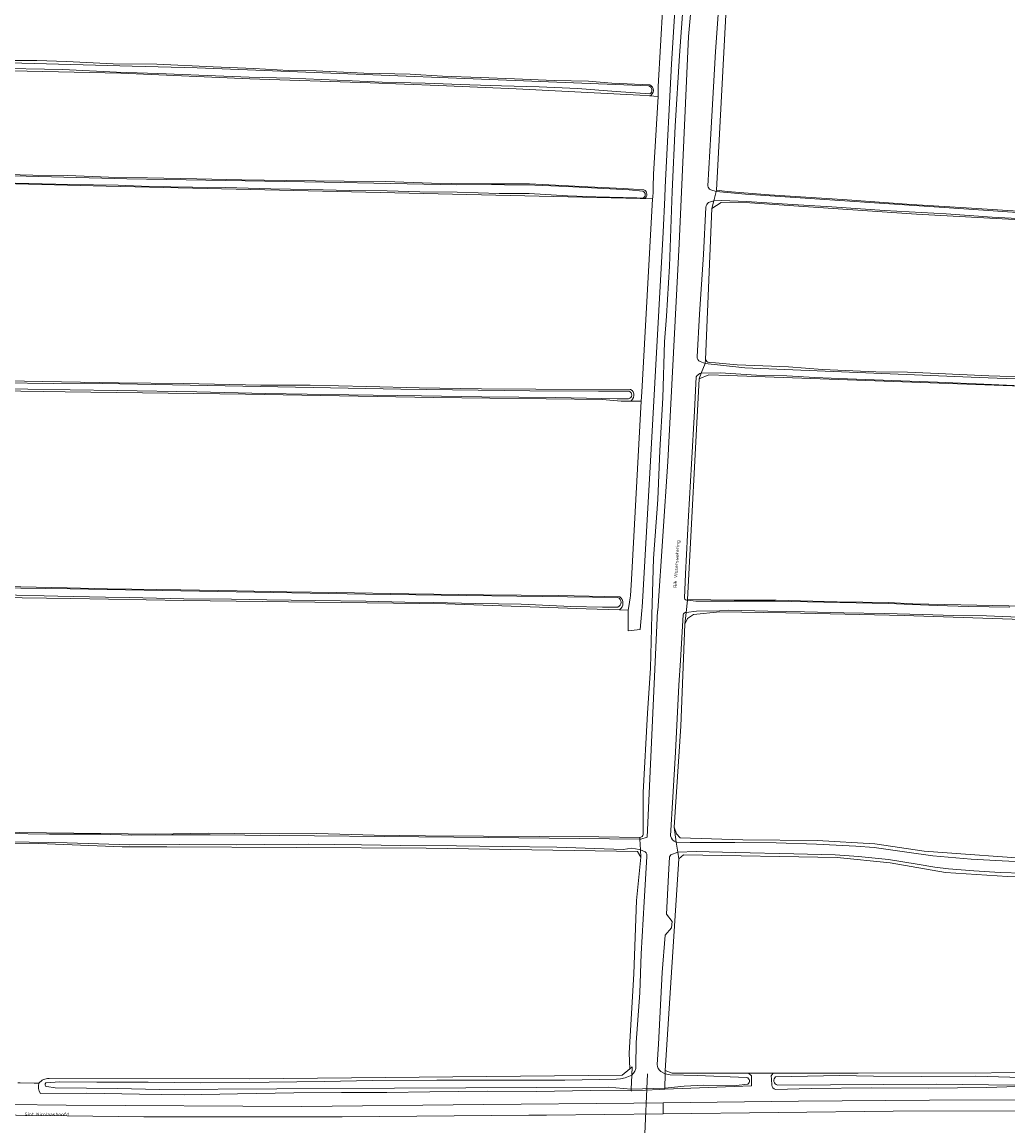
# Model space of a CAD drawing. Header units: metres. Extents: x 149984 to 156489, y 469398 to 478068.
# Tile 22 of 256: x 151669 to 151924, y 472197 to 472482. Entities that reach past the tile are written whole.
import ezdxf
from ezdxf.enums import TextEntityAlignment as Align

# ---------------------------------------------------------------- set-up
doc = ezdxf.new("R2010")
doc.units = ezdxf.units.M
doc.header["$LTSCALE"] = 0.75
for name, color, linetype, lineweight in [('B-WE-GR-GRAS-GV', 252, 'Continuous', 13), ('B-WE-KW-KUNSTWERK_DUIKER-G', 6, 'Continuous', 18), ('B-WE-OG-TERREIN_OEVER-GV', 252, 'Continuous', 18), ('B-WE-OG-TOPOGRAFIE-T18', 7, 'Continuous', 18), ('B-WE-OG-WATER-GV', 252, 'Continuous', 18), ('B-WE-OG-WATER_SLOOT-GV', 252, 'Continuous', 18), ('B-WE-OG-WEG-GV', 252, 'Continuous', 18), ('B-WE-VH-GESLOTENVERHARDING_ASFALT-GV', 252, 'Continuous', 18), ('B-WE-VH-ONVERHARD-GV', 252, 'Continuous', 18)]:
    doc.layers.add(name, color=color, linetype=linetype, lineweight=lineweight)
doc.styles.add('NLCS-ISO-M500-T18', font='NLCS-ISO.ttf', dxfattribs={"height": 0.9})

msp = doc.modelspace()

# ---------------------------------------------------------------- linework, layer by layer
at = {"layer": 'B-WE-GR-GRAS-GV', "flags": 128}
for points in [[(151831.043, 472462.43), (151833.292, 472462.267), (151833.318, 472464.916), (151835.076, 472496.46), (151833.499, 472496.576), (151796.501, 472499.292), (151744.936, 472502.027), (151631.26, 472507.984), (151527.952, 472513.194), (151465.629, 472514.527), (151463.383, 472513.941), (151459.672, 472514.723), (151421.426, 472516.894), (151387.599, 472518.141), (151344.726, 472519.703), (151325.976, 472520.875), (151274.118, 472521.852), (151260.153, 472521.559), (151244.527, 472521.461), (151206.342, 472522.047), (151204.936, 472521.388), (151203.879, 472518.48), (151204.877, 472489.038), (151205.478, 472478.391)], [(151838.666, 472502.329), (151836.683, 472470.692), (151835.13, 472438.879), (151835.002, 472436.262), (151834.562, 472427.256), (151831.296, 472368.151), (151829.299, 472333.332), (151829.138, 472330.51), (151829.085, 472329.591), (151828.632, 472324.697), (151825.567, 472324.418), (151825.567, 472329.713), (151823.331, 472329.791), (151814.647, 472330.093), (151778.469, 472331.348), (151710.819, 472332.185), (151681.646, 472332.707), (151650.139, 472333.175), (151636.267, 472332.707), (151620.687, 472333.544), (151558.787, 472334.903), (151491.555, 472335.53), (151468.767, 472336.085)], [(151831.61, 472328.477), (151832.061, 472343.091), (151833.227, 472358.306), (151833.722, 472370.96), (151834.49, 472384.481), (151834.923, 472398.942), (151835.475, 472405.565), (151836.173, 472418.472), (151836.857, 472437.808), (151837.657, 472454.603), (151838.819, 472472.861), (151840.23, 472493.202)], [(151948.826, 472485.896), (151851.973, 472494.78), (151850.782, 472483.403), (151848.363, 472438.155), (151851.064, 472437.769), (151861.901, 472436.877), (151880.882, 472435.7), (151898.721, 472434.41), (151912.821, 472433.569), (151927.648, 472432.596)], [(151833.292, 472462.267), (151831.043, 472462.43), (151828.524, 472462.613), (151796.59, 472464.312), (151776.666, 472465.126), (151758.938, 472465.788), (151727.815, 472466.895), (151694.512, 472468.301), (151642.088, 472469.424), (151593.045, 472470.682), (151575.411, 472470.447), (151549.653, 472471.344), (151540.79, 472471.212), (151507.055, 472472.137), (151487.344, 472472.137), (151466.006, 472472.868), (151437.602, 472473.328), (151431.384, 472473.196), (151430.111, 472472.438), (151429.734, 472455.163), (151429.832, 472449.475)], [(151667.094, 472471.561), (151672.848, 472471.608), (151680.52, 472471.318), (151692.559, 472470.756), (151703.826, 472470.616), (151718.414, 472469.92), (151728.907, 472469.51), (151737.901, 472469.015), (151745.013, 472468.935), (151757.302, 472468.303), (151769.223, 472468.092), (151777.594, 472467.519), (151787.317, 472467.176), (151796.2, 472466.851), (151806.436, 472466.41), (151815.298, 472466.255), (151821.281, 472465.781), (151831.097, 472465.307)], [(151829.691, 472435.938), (151831.847, 472435.881), (151831.887, 472436.352), (151832, 472437.674), (151832.026, 472438.925), (151832.096, 472442.24), (151833.292, 472462.267)], [(151829.691, 472435.938), (151828.621, 472435.966), (151690.782, 472439.18), (151537.204, 472443.145), (151492.261, 472443.772), (151477.155, 472444.567), (151461.112, 472444.935), (151451.123, 472445.445), (151445.013, 472445.286), (151431.999, 472445.788), (151430.382, 472445.36), (151429.901, 472443.888), (151429.618, 472442.049), (151429.028, 472394.373), (151429.477, 472393.334)], [(151661.965, 472442.21), (151671.804, 472442.031), (151680.883, 472441.878), (151691.363, 472441.485), (151701.375, 472441.343), (151714.129, 472441.076), (151725.736, 472440.796), (151737.436, 472440.66), (151752.242, 472440.428), (151762.831, 472440.368), (151774.746, 472439.958), (151784.926, 472439.723), (151800.077, 472439.768), (151815.133, 472438.985), (151824.215, 472438.544), (151829.623, 472438.218)], [(151825.944, 472383.622), (151828.929, 472383.622), (151829.098, 472385.973), (151831.847, 472435.881), (151829.691, 472435.938)], [(152162.437, 472377.006), (152162.954, 472376.982), (152164.204, 472376.979), (152164.595, 472379.162), (152164.66, 472379.807), (152168.102, 472413.84), (152168.15, 472414.317), (152143.76, 472416.028), (152114.759, 472418.062), (152110.654, 472418.35), (152052.313, 472422.451), (152008.393, 472424.7), (151942.684, 472429.564), (151900.024, 472431.934), (151856.919, 472434.887), (151849.543, 472434.936), (151847.129, 472433.431), (151845.479, 472394.415)], [(151846.439, 472393.605), (151848.06, 472393.525), (151853.697, 472393.027), (151866.971, 472392.508), (151875.684, 472391.871), (151889.501, 472391.226), (151897.702, 472391.148), (151905.576, 472390.776), (151918.703, 472390.22), (151930.075, 472389.881)], [(151974.436, 472385.784), (151851.434, 472390.301), (151846.396, 472390.475), (151843.831, 472389.455), (151840.885, 472332.507), (151852.872, 472332.26), (151863.732, 472332.295), (151879.497, 472331.859), (151892.77, 472331.653), (151899.047, 472331.309), (151936.265, 472330.543)], [(151823.331, 472329.791), (151825.567, 472329.713), (151825.72, 472330.683), (151826.071, 472332.903), (151826.102, 472333.411), (151826.357, 472337.618), (151828.929, 472383.622), (151825.944, 472383.622), (151823.714, 472383.622), (151818.943, 472384.107), (151775.282, 472384.622), (151726.707, 472385.479), (151680.169, 472386.092), (151537.406, 472388.193), (151431.041, 472389.908), (151430.005, 472389.796), (151429.172, 472387.979), (151428.981, 472341.214), (151429.684, 472339.761), (151430.791, 472338.928), (151433.546, 472338.909)], [(151664.876, 472388.911), (151679.221, 472388.628), (151693.956, 472388.433), (151710.752, 472388.21), (151730.708, 472387.826), (151743.45, 472387.758), (151758.054, 472387.41), (151771.582, 472387.132), (151787.661, 472386.873), (151801.707, 472386.786), (151826.16, 472386.711)], [(151668.734, 472335.733), (151680.684, 472335.463), (151691.132, 472335.239), (151710.024, 472334.942), (151724.531, 472334.712), (151737.421, 472334.417), (151750.25, 472334.303), (151768.931, 472333.951), (151788.172, 472333.667), (151807.613, 472333.524), (151823.41, 472333.195)], [(151829.379, 472271.841), (151829.381, 472282.625), (151830.542, 472303.099), (151831.334, 472314.722), (151831.61, 472328.477)], [(151939.919, 472326.913), (151896.792, 472328.368), (151866.232, 472329.029), (151849.167, 472329.294), (151842.42, 472328.632), (151840.832, 472327.574), (151840.171, 472326.119), (151839.113, 472299.793), (151837.393, 472273.731), (151838.054, 472272.012), (151838.98, 472270.953), (151855.12, 472270.424), (151874.302, 472270.292), (151889.251, 472269.366), (151901.951, 472267.514), (151932.907, 472265.265)], [(151464.062, 472274.397), (151477.152, 472274.062), (151477.346, 472275.503), (151477.393, 472275.857), (151484.7, 472275.454), (151488.732, 472275.408), (151507.552, 472274.676), (151584.196, 472273.317), (151703.387, 472271.856), (151717.238, 472272.115), (151730.724, 472271.963), (151745.133, 472272.042), (151759.928, 472271.642), (151773.24, 472271.462), (151788.19, 472271.386), (151802.74, 472271.314), (151817.968, 472271.214), (151828.518, 472271.01)], [(151828.788, 472265.971), (151827.915, 472267.4), (151773.351, 472268.253), (151706.411, 472268.65), (151694.902, 472268.65), (151673.339, 472269.444), (151563.272, 472270.37), (151513.113, 472271.527), (151494.778, 472271.13), (151493.27, 472269.702), (151490.095, 472216.917), (151490.571, 472212.71), (151492.555, 472211.44), (151559.707, 472210.17), (151640.945, 472209.48), (151664.815, 472209.277)], [(151676.008, 472208.863), (151727.823, 472208.742), (151823.973, 472209.662), (151825.951, 472211.321), (151825.783, 472215.338), (151827.04, 472235.844), (151827.701, 472254.761), (151828.788, 472265.971)], [(151945.352, 472261.078), (151923.458, 472260.974), (151907.479, 472262.012), (151893.16, 472264.502), (151879.464, 472265.851), (151839.828, 472266.577), (151838.583, 472265.54), (151835.055, 472210.858), (151836.922, 472210.235), (151856.572, 472210.227), (151862.997, 472210.224), (151884.959, 472210.215), (151953.675, 472210.341)], [(151667.951, 472207.712), (151668.53, 472207.704), (151672.179, 472207.651), (151673.388, 472207.633)]]:
    msp.add_lwpolyline(points, dxfattribs=at)
at = {"layer": 'B-WE-GR-GRAS-GV'}
for points in [[(151831.097, 472465.307, -0.6784615), (151831.043, 472462.43)], [(151829.623, 472438.218, -0.6157157), (151829.691, 472435.938)], [(151845.479, 472394.415, 0.2528264), (151846.439, 472393.605)], [(151826.16, 472386.711, -0.6247538), (151825.944, 472383.622)], [(151823.41, 472333.195, -0.4785292), (151823.331, 472329.791)], [(151828.518, 472271.01, 0.397281), (151829.379, 472271.841)], [(151673.388, 472207.633, -0.2151529), (151676.008, 472208.863)]]:
    msp.add_lwpolyline(points, format="xyb", dxfattribs=at)
at = {"layer": 'B-WE-KW-KUNSTWERK_DUIKER-G', "flags": 128}
msp.add_lwpolyline([(151829.769, 472192.667), (151830.486, 472210.031)], dxfattribs=at)
at = {"layer": 'B-WE-OG-TERREIN_OEVER-GV', "flags": 128}
for points in [[(151840.23, 472493.202), (151838.819, 472472.861), (151837.657, 472454.603), (151836.857, 472437.808), (151836.173, 472418.472), (151835.475, 472405.565), (151834.923, 472398.942), (151834.49, 472384.481), (151833.722, 472370.96), (151833.227, 472358.306), (151832.061, 472343.091), (151831.61, 472328.477), (151831.334, 472314.722), (151830.542, 472303.099), (151829.381, 472282.625), (151829.379, 472271.841)], [(151849.541, 472494.193), (151849.351, 472491.962), (151848.107, 472473.873), (151846.866, 472452.677), (151846.071, 472439.217)], [(151846.844, 472438.21), (151848.276, 472437.821), (151848.363, 472438.155), (151850.782, 472483.403), (151851.973, 472494.78), (151852.258, 472495.367), (151850.785, 472495.135)], [(151828.518, 472271.01), (151828.54, 472270.6), (151828.763, 472270.598), (151830.452, 472271.13), (151833.096, 472329.577), (151833.22, 472329.577), (151835.817, 472368.054), (151838.703, 472424.231), (151841.108, 472477.811), (151841.974, 472487.334)], [(151206.331, 472476.93), (151247.652, 472477.026), (151301.682, 472476.715), (151321.69, 472476.596), (151336.632, 472476.827), (151352.659, 472476.792), (151364.744, 472476.913), (151379.641, 472476.714), (151390.822, 472476.6), (151407.128, 472476.29), (151414.555, 472476.044), (151430.081, 472475.952), (151440.921, 472475.659), (151519.537, 472474.389), (151525.788, 472473.998), (151589.755, 472473.022), (151697.473, 472470.092), (151714.271, 472469.701), (151830.832, 472465.016)], [(151466.006, 472472.868), (151487.344, 472472.137), (151507.055, 472472.137), (151540.79, 472471.212), (151549.653, 472471.344), (151575.411, 472470.447), (151593.045, 472470.682), (151642.088, 472469.424), (151694.512, 472468.301), (151727.815, 472466.895), (151758.938, 472465.788), (151776.666, 472465.126), (151796.59, 472464.312), (151828.524, 472462.613), (151831.043, 472462.43)], [(151831.097, 472465.307), (151821.281, 472465.781), (151815.298, 472466.255), (151806.436, 472466.41), (151796.2, 472466.851), (151787.317, 472467.176), (151777.594, 472467.519), (151769.223, 472468.092), (151757.302, 472468.303), (151745.013, 472468.935), (151737.901, 472469.015), (151728.907, 472469.51), (151718.414, 472469.92), (151703.826, 472470.616), (151692.559, 472470.756), (151680.52, 472471.318), (151672.848, 472471.608), (151667.094, 472471.561)], [(151831.118, 472462.961), (151822.422, 472463.596), (151812.48, 472464.39), (151802.551, 472464.814), (151792.863, 472465.049), (151784.691, 472465.343), (151773.12, 472465.738), (151761.989, 472465.992), (151750.377, 472466.492), (151738.25, 472466.997), (151727.669, 472467.304), (151716.799, 472467.73), (151704.078, 472468.224), (151693.37, 472468.577), (151679.572, 472469.265), (151660.442, 472469.571)], [(151429.832, 472449.475), (151429.842, 472448.921), (151429.828, 472448.492), (151430.434, 472448.221), (151433.394, 472447.522), (151471.871, 472446.93), (151499.64, 472445.961), (151500.662, 472445.584), (151520.036, 472445.53), (151549.688, 472444.723), (151571.698, 472444.239), (151604.31, 472443.378), (151640.85, 472442.517), (151696.118, 472441.064), (151747.027, 472440.149), (151781.327, 472439.513), (151786.866, 472439.629), (151793.589, 472439.539), (151801.393, 472439.441), (151809.677, 472439.045), (151817.587, 472438.633), (151825.793, 472438.178), (151829.329, 472437.862)], [(151461.112, 472444.935), (151477.155, 472444.567), (151492.261, 472443.772), (151537.204, 472443.145), (151690.782, 472439.18), (151828.621, 472435.966), (151829.691, 472435.938)], [(151829.623, 472438.218), (151824.215, 472438.544), (151815.133, 472438.985), (151800.077, 472439.768), (151784.926, 472439.723), (151774.746, 472439.958), (151762.831, 472440.368), (151752.242, 472440.428), (151737.436, 472440.66), (151725.736, 472440.796), (151714.129, 472441.076), (151701.375, 472441.343), (151691.363, 472441.485), (151680.883, 472441.878), (151671.804, 472442.031), (151661.965, 472442.21)], [(151829.371, 472436.099), (151827.732, 472436.117), (151817.206, 472436.445), (151809.866, 472436.683), (151799.964, 472437.233), (151792.244, 472437.287), (151781.407, 472437.564), (151771.775, 472437.68), (151763.311, 472437.94), (151753.468, 472438.055), (151743.398, 472438.277), (151733.28, 472438.476), (151721.591, 472438.769), (151713.029, 472438.93), (151701.873, 472439.091), (151693.871, 472439.401), (151681.148, 472439.611), (151663.82, 472440.038)], [(151985.683, 472428.604), (151979.467, 472429.009), (151962.313, 472430.336), (151946.31, 472431.452), (151927.648, 472432.596), (151912.821, 472433.569), (151898.721, 472434.41), (151880.882, 472435.7), (151861.901, 472436.877), (151851.064, 472437.769), (151848.363, 472438.155), (151848.276, 472437.821), (151855.84, 472437.087), (151914.774, 472433.151), (151985.909, 472428.232), (152047.517, 472424.666), (152055.372, 472424.001), (152115.782, 472420.164), (152144.403, 472418.395), (152150.236, 472417.871), (152160.661, 472417.187), (152165.727, 472416.953)], [(151845.591, 472433.752), (151844.95, 472421.535), (151843.937, 472406.074), (151843.333, 472395.14)], [(151844.09, 472393.889), (151845.435, 472393.382), (151845.479, 472394.415), (151847.129, 472433.431), (151847.625, 472435.33), (151846.256, 472434.914)], [(151932.584, 472430.495), (151919.504, 472431.121), (151907.627, 472431.987), (151891.704, 472432.857), (151878.149, 472433.797), (151867.956, 472434.451), (151856.1, 472435.21), (151849.655, 472435.447), (151847.625, 472435.33), (151847.129, 472433.431), (151849.543, 472434.936), (151856.919, 472434.887), (151900.024, 472431.934), (151942.684, 472429.564)], [(151845.479, 472394.415), (151845.435, 472393.382), (151855.626, 472392.276), (151868.029, 472391.723), (151916.185, 472389.775), (152016.075, 472386.035), (152067.03, 472383.586), (152140.155, 472380.382), (152162.091, 472379.287)], [(151981.853, 472387.622), (151973.382, 472387.863), (151962.14, 472388.367), (151951.361, 472388.676), (151942.324, 472389.022), (151930.075, 472389.881), (151918.703, 472390.22), (151905.576, 472390.776), (151897.702, 472391.148), (151889.501, 472391.226), (151875.684, 472391.871), (151866.971, 472392.508), (151853.697, 472393.027), (151848.06, 472393.525), (151846.439, 472393.605)], [(151430.651, 472391.956), (151443.989, 472391.705), (151454.941, 472391.494), (151466.636, 472391.375), (151476.529, 472391.246), (151482.561, 472391.184), (151490.23, 472390.944), (151499.006, 472391.098), (151553.733, 472390.098), (151636.483, 472388.739), (151677.179, 472388.236), (151685.278, 472388.287), (151766.821, 472386.727), (151800.173, 472386.325), (151817.88, 472386.224), (151819.054, 472386.198)], [(151840.858, 472332.264), (151840.885, 472332.507), (151843.831, 472389.455), (151844.42, 472390.896)], [(151925.238, 472387.72), (151917.356, 472388.011), (151905.386, 472388.522), (151895.977, 472388.928), (151882.137, 472389.383), (151873.77, 472389.743), (151866.485, 472390.183), (151858.676, 472390.406), (151849.268, 472390.932), (151844.42, 472390.896), (151843.831, 472389.455), (151846.396, 472390.475), (151851.434, 472390.301), (151974.436, 472385.784)], [(151431.041, 472389.908), (151537.406, 472388.193), (151680.169, 472386.092), (151726.707, 472385.479), (151775.282, 472384.622), (151818.943, 472384.107), (151823.714, 472383.622), (151825.944, 472383.622)], [(151826.16, 472386.711), (151801.707, 472386.786), (151787.661, 472386.873), (151771.582, 472387.132), (151758.054, 472387.41), (151743.45, 472387.758), (151730.708, 472387.826), (151710.752, 472388.21), (151693.956, 472388.433), (151679.221, 472388.628), (151664.876, 472388.911)], [(151843.111, 472389.963), (151842.705, 472381.09), (151841.931, 472367.477), (151841.138, 472354.037), (151840.364, 472339.102), (151840.05, 472332.803)], [(151825.634, 472384.295), (151822.682, 472384.26), (151806.861, 472384.647), (151787.72, 472384.818), (151772.153, 472385.061), (151753.37, 472385.33), (151731.855, 472385.677), (151714.153, 472386.079), (151693.621, 472386.438), (151681.486, 472386.615), (151670.517, 472386.767), (151657.57, 472386.884)], [(151819.054, 472386.198), (151825.767, 472386.212)], [(151439.967, 472338.864), (151475.473, 472338.618), (151490.403, 472337.975), (151515.69, 472337.689), (151572.765, 472337.047), (151611.269, 472336.189), (151681.417, 472335.261), (151757.709, 472333.832), (151822.833, 472332.947)], [(151691.132, 472335.239), (151680.684, 472335.463), (151668.734, 472335.733), (151654.843, 472335.834), (151643.228, 472336.13), (151631.845, 472336.233), (151623.343, 472336.289), (151613.971, 472336.411), (151602.27, 472336.643), (151589.81, 472336.92), (151576.222, 472337.109), (151563.963, 472337.293), (151550.26, 472337.612), (151537.968, 472337.736), (151525.274, 472337.912), (151514.35, 472337.943), (151504.671, 472337.989), (151494.271, 472338.268), (151481.158, 472338.762), (151473.424, 472338.821), (151458.53, 472338.855)], [(151468.767, 472336.085), (151491.555, 472335.53), (151558.787, 472334.903), (151620.687, 472333.544), (151636.267, 472332.707), (151650.139, 472333.175), (151681.646, 472332.707), (151710.819, 472332.185), (151778.469, 472331.348), (151814.647, 472330.093), (151823.331, 472329.791)], [(151822.888, 472330.517), (151818.896, 472330.448), (151810.736, 472330.616), (151797.869, 472331.25), (151786.184, 472331.469), (151775.156, 472331.661), (151767.844, 472331.743), (151757.779, 472332.002), (151744.794, 472332.198), (151732.209, 472332.4), (151723.094, 472332.525), (151710.798, 472332.613), (151696.726, 472333.007), (151690.558, 472333.074), (151678.271, 472333.314), (151664.04, 472333.669)], [(151823.41, 472333.195), (151807.613, 472333.524), (151788.172, 472333.667), (151768.931, 472333.951), (151750.25, 472334.303), (151737.421, 472334.417), (151724.531, 472334.712), (151710.024, 472334.942), (151691.132, 472335.239)], [(151936.265, 472330.543), (151899.047, 472331.309), (151892.77, 472331.653), (151879.497, 472331.859), (151863.732, 472332.295), (151852.872, 472332.26), (151840.885, 472332.507), (151840.858, 472332.264), (151843.04, 472332.075), (151851.565, 472331.998), (151863.534, 472332.041), (151892.737, 472331.439), (151898.842, 472331.142), (151905.296, 472330.885), (151913.396, 472330.662), (151924.046, 472330.51)], [(151839.721, 472328.504), (151839.02, 472316.759), (151838.654, 472310.351), (151837.768, 472293.029), (151837.064, 472281.419), (151836.501, 472271.425)], [(151837.965, 472269.792), (151837.393, 472273.731), (151839.113, 472299.793), (151840.171, 472326.119), (151840.509, 472329.144)], [(151928.587, 472327.806), (151918.084, 472328.275), (151909.426, 472328.311), (151901.591, 472328.609), (151891.662, 472328.826), (151881.185, 472329.04), (151871.029, 472329.285), (151861.57, 472329.463), (151851.453, 472329.681), (151849.146, 472329.565), (151843.189, 472329.491), (151840.509, 472329.144), (151840.171, 472326.119), (151840.832, 472327.574), (151842.42, 472328.632), (151849.167, 472329.294), (151866.232, 472329.029), (151896.792, 472328.368), (151939.919, 472326.913)], [(151837.393, 472273.731), (151837.965, 472269.792), (151841.517, 472269.773), (151853.066, 472269.764), (151863.72, 472269.661), (151874.142, 472269.297), (151884.359, 472268.786), (151889.075, 472268.414), (151897.462, 472267.233), (151904.177, 472266.336), (151914.103, 472265.452), (151922.095, 472265.025), (151930.871, 472264.569)], [(151932.907, 472265.265), (151901.951, 472267.514), (151889.251, 472269.366), (151874.302, 472270.292), (151855.12, 472270.424), (151838.98, 472270.953), (151838.054, 472272.012), (151837.393, 472273.731)], [(151492.567, 472271.378), (151494.778, 472271.13), (151513.113, 472271.527), (151563.272, 472270.37), (151673.339, 472269.444), (151694.902, 472268.65), (151706.411, 472268.65), (151773.351, 472268.253), (151827.915, 472267.4), (151828.788, 472265.971)], [(151665.027, 472272.023), (151676.152, 472271.899), (151689.287, 472271.897), (151697.369, 472271.644), (151707.735, 472271.685), (151717.6, 472271.717), (151789.448, 472271.016), (151828.54, 472270.6), (151828.518, 472271.01), (151817.968, 472271.214), (151802.74, 472271.314), (151788.19, 472271.386), (151773.24, 472271.462), (151759.928, 472271.642), (151745.133, 472272.042), (151730.724, 472271.963), (151717.238, 472272.115), (151703.387, 472271.856), (151584.196, 472273.317)], [(151828.788, 472265.971), (151828.688, 472267.837), (151828.355, 472267.958), (151826.464, 472268.272), (151824.206, 472267.963), (151807.148, 472268.51), (151793.075, 472268.689), (151781.172, 472268.879), (151766.839, 472269.006), (151756.655, 472269.116), (151742.926, 472269.336), (151731.656, 472269.263), (151724.311, 472269.125), (151709.716, 472269.235), (151696.819, 472269.132), (151680.639, 472269.658), (151665.926, 472269.873)], [(151829.96, 472267.293), (151829.317, 472267.61), (151828.688, 472267.837), (151828.788, 472265.971), (151827.701, 472254.761), (151827.04, 472235.844), (151825.783, 472215.338), (151825.951, 472211.321), (151826.565, 472211.837), (151826.47, 472209.687)], [(151827.557, 472212.047), (151827.609, 472218.153), (151828.543, 472230.91), (151828.926, 472240.987), (151829.669, 472254.435), (151830.342, 472266.099)], [(151836.201, 472266.026), (151835.954, 472261.3), (151835.398, 472251.239), (151836.859, 472249.384), (151836.747, 472247.692), (151835.064, 472245.83), (151834.315, 472236.156), (151833.368, 472217.649), (151833.018, 472212.406)], [(151833.988, 472210.594), (151835.049, 472210.002), (151835.055, 472210.858), (151838.583, 472265.54), (151838.339, 472267.222)], [(151838.339, 472267.222), (151836.575, 472266.526)], [(151927.366, 472261.829), (151921.624, 472262.028), (151914.812, 472262.458), (151908.292, 472262.903), (151904.692, 472263.385), (151900.163, 472264.18), (151892.795, 472265.362), (151884.979, 472266.165), (151878.948, 472266.535), (151868.281, 472266.808), (151853.246, 472267.178), (151843.089, 472267.431), (151838.339, 472267.222), (151838.583, 472265.54), (151839.828, 472266.577), (151879.464, 472265.851), (151893.16, 472264.502), (151907.479, 472262.012), (151923.458, 472260.974), (151945.352, 472261.078)], [(151824.763, 472208.969), (151826.47, 472209.687), (151826.565, 472211.837), (151825.951, 472211.321), (151823.973, 472209.662), (151727.823, 472208.742), (151676.008, 472208.863)], [(151835.026, 472206.33), (151835.024, 472206.049), (151857.36, 472206.94), (151857.373, 472208.64), (151857.38, 472209.49), (151856.572, 472210.227), (151836.922, 472210.235), (151835.055, 472210.858), (151835.049, 472210.002), (151836.408, 472209.74), (151843.331, 472209.591), (151856.176, 472209.067)], [(151675.195, 472207.695), (151678.816, 472207.986), (151688.364, 472207.85), (151701.589, 472207.884), (151715.222, 472207.713), (151732.851, 472207.878), (151747.162, 472208.03), (151759.555, 472208.315), (151776.094, 472208.428), (151792.691, 472208.41), (151809.16, 472208.372), (151822.534, 472208.628), (151823.592, 472208.717), (151824.763, 472208.969)], [(152440.514, 472165.1), (152437.452, 472139.112), (152436.501, 472138.451), (152434.683, 472137.188), (152386.324, 472151.172), (152278.413, 472181.447), (152209.697, 472201.045), (152196.347, 472204.736), (152185.326, 472206.069), (152142.865, 472207.954), (152076.284, 472209.084), (152042.617, 472209.587), (152042.377, 472209.589), (152013.047, 472209.868), (152002.92, 472209.964), (151965.268, 472210.252), (151960.064, 472210.292), (151953.675, 472210.341), (151884.959, 472210.215), (151862.997, 472210.224), (151862.47, 472209.5), (151862.514, 472208.686), (151862.6, 472207.11)], [(151863.601, 472209.287), (151880.14, 472209.579), (151888.846, 472209.447), (151901.385, 472209.359), (151915.302, 472209.411), (151927.043, 472209.071)], [(151673.816, 472204.96), (151685.784, 472205.079), (151699.382, 472204.764), (151710.917, 472204.605), (151724.657, 472204.829), (151739.194, 472205.093), (151751.522, 472205.191), (151763.176, 472205.202), (151774.309, 472205.371), (151789.146, 472205.534), (151801.807, 472205.46), (151815.933, 472205.765), (151826.303, 472205.67), (151826.31, 472206.09), (151820.39, 472206.57), (151765.18, 472206.33), (151704.415, 472205.964), (151693.727, 472206.211), (151677.555, 472206.438), (151675.382, 472206.746)], [(151856.413, 472207.381), (151853.409, 472207.051), (151845.095, 472207.065), (151840, 472206.871), (151835.026, 472206.33)], [(151863.593, 472206.01), (151872.784, 472206.255), (151888.396, 472206.427), (151902.991, 472206.292), (151918.146, 472206.46), (151933.519, 472206.995)], [(151925.409, 472207.099), (151905.1, 472207.36), (151864.077, 472207.119)]]:
    msp.add_lwpolyline(points, dxfattribs=at)
at = {"layer": 'B-WE-OG-TERREIN_OEVER-GV'}
for points in [[(151830.832, 472465.016, -0.6585225), (151831.118, 472462.961)], [(151831.043, 472462.43, 0.6784615), (151831.097, 472465.307)], [(151846.071, 472439.217, 0.2683339), (151846.844, 472438.21)], [(151829.329, 472437.862, -0.6839888), (151829.371, 472436.099)], [(151829.691, 472435.938, 0.6157157), (151829.623, 472438.218)], [(151846.256, 472434.914, 0.1779691), (151845.591, 472433.752)], [(151843.333, 472395.14, 0.2793743), (151844.09, 472393.889)], [(151846.439, 472393.605, -0.2528264), (151845.479, 472394.415)], [(151844.42, 472390.896, 0.234888), (151843.111, 472389.963)], [(151825.767, 472386.212, -0.7808057), (151825.634, 472384.295)], [(151825.944, 472383.622, 0.6247538), (151826.16, 472386.711)], [(151822.833, 472332.947, -0.715663), (151822.888, 472330.517)], [(151823.331, 472329.791, 0.4785292), (151823.41, 472333.195)], [(151840.05, 472332.803, 0.4211881), (151840.858, 472332.264)], [(151840.509, 472329.144, 0.2711271), (151839.721, 472328.504)], [(151829.379, 472271.841, -0.397281), (151828.518, 472271.01)], [(151836.501, 472271.425, 0.2555118), (151837.965, 472269.792)], [(151830.342, 472266.099, 0.2825632), (151829.96, 472267.293)], [(151836.575, 472266.526, 0.1845278), (151836.201, 472266.026)], [(151826.47, 472209.687, 0.2293149), (151827.557, 472212.047)], [(151833.018, 472212.406, 0.2037802), (151833.988, 472210.594)], [(151676.008, 472208.863, 0.2151529), (151673.388, 472207.633)], [(151856.176, 472209.067, -0.6473105), (151856.413, 472207.381)], [(151864.077, 472207.119, -0.6042803), (151863.601, 472209.287)], [(151673.388, 472207.633, 0.2596262), (151673.816, 472204.96)], [(151675.382, 472206.746, -0.6784231), (151675.195, 472207.695)], [(151862.6, 472207.11, 0.3051674), (151863.593, 472206.01)]]:
    msp.add_lwpolyline(points, format="xyb", dxfattribs=at)
at = {"layer": 'B-WE-OG-TERREIN_OEVER-GV', "flags": 128}
msp.add_lwpolyline([(151835.024, 472206.049), (151835.026, 472206.33), (151826.31, 472206.09), (151826.303, 472205.67), (151826.476, 472205.668), (151833.54, 472205.99)], close=True, dxfattribs=at)
at = {"layer": 'B-WE-OG-WATER-GV', "flags": 128}
for points in [[(151846.071, 472439.217), (151846.866, 472452.677), (151848.107, 472473.873), (151849.351, 472491.962), (151849.541, 472494.193)], [(151841.974, 472487.334), (151841.108, 472477.811), (151838.703, 472424.231), (151835.817, 472368.054), (151833.22, 472329.577), (151833.096, 472329.577), (151830.452, 472271.13), (151828.763, 472270.598), (151828.54, 472270.6), (151828.688, 472267.837), (151829.317, 472267.61), (151829.96, 472267.293)], [(151846.256, 472434.914), (151847.625, 472435.33), (151848.276, 472437.821), (151846.844, 472438.21)], [(151843.333, 472395.14), (151843.937, 472406.074), (151844.95, 472421.535), (151845.591, 472433.752)], [(151844.42, 472390.896), (151845.435, 472393.382), (151844.09, 472393.889)], [(151840.05, 472332.803), (151840.364, 472339.102), (151841.138, 472354.037), (151841.931, 472367.477), (151842.705, 472381.09), (151843.111, 472389.963)], [(151840.509, 472329.144), (151840.858, 472332.264)], [(151836.501, 472271.425), (151837.064, 472281.419), (151837.768, 472293.029), (151838.654, 472310.351), (151839.02, 472316.759), (151839.721, 472328.504)], [(151836.575, 472266.526), (151838.339, 472267.222), (151837.965, 472269.792)], [(151830.342, 472266.099), (151829.669, 472254.435), (151828.926, 472240.987), (151828.543, 472230.91), (151827.609, 472218.153), (151827.557, 472212.047)], [(151833.018, 472212.406), (151833.368, 472217.649), (151834.315, 472236.156), (151835.064, 472245.83), (151836.747, 472247.692), (151836.859, 472249.384), (151835.398, 472251.239), (151835.954, 472261.3), (151836.201, 472266.026)], [(151826.47, 472209.687), (151826.31, 472206.09), (151835.026, 472206.33), (151835.049, 472210.002), (151833.988, 472210.594)]]:
    msp.add_lwpolyline(points, dxfattribs=at)
at = {"layer": 'B-WE-OG-WATER-GV'}
for points in [[(151846.844, 472438.21, -0.2683339), (151846.071, 472439.217)], [(151845.591, 472433.752, -0.1779691), (151846.256, 472434.914)], [(151844.09, 472393.889, -0.2793743), (151843.333, 472395.14)], [(151843.111, 472389.963, -0.234888), (151844.42, 472390.896)], [(151840.858, 472332.264, -0.4211881), (151840.05, 472332.803)], [(151839.721, 472328.504, -0.2711271), (151840.509, 472329.144)], [(151837.965, 472269.792, -0.2555118), (151836.501, 472271.425)], [(151829.96, 472267.293, -0.2825632), (151830.342, 472266.099)], [(151836.201, 472266.026, -0.1845278), (151836.575, 472266.526)], [(151827.557, 472212.047, -0.2293149), (151826.47, 472209.687)], [(151833.988, 472210.594, -0.2037802), (151833.018, 472212.406)]]:
    msp.add_lwpolyline(points, format="xyb", dxfattribs=at)
at = {"layer": 'B-WE-OG-WATER_SLOOT-GV', "flags": 128}
for points in [[(151830.832, 472465.016), (151714.271, 472469.701), (151697.473, 472470.092), (151589.755, 472473.022), (151525.788, 472473.998), (151519.537, 472474.389), (151440.921, 472475.659), (151430.081, 472475.952), (151414.555, 472476.044), (151407.128, 472476.29), (151390.822, 472476.6), (151379.641, 472476.714), (151364.744, 472476.913), (151352.659, 472476.792), (151336.632, 472476.827), (151321.69, 472476.596), (151301.682, 472476.715), (151247.652, 472477.026), (151206.331, 472476.93)], [(151660.442, 472469.571), (151679.572, 472469.265), (151693.37, 472468.577), (151704.078, 472468.224), (151716.799, 472467.73), (151727.669, 472467.304), (151738.25, 472466.997), (151750.377, 472466.492), (151761.989, 472465.992), (151773.12, 472465.738), (151784.691, 472465.343), (151792.863, 472465.049), (151802.551, 472464.814), (151812.48, 472464.39), (151822.422, 472463.596), (151831.118, 472462.961)], [(151829.329, 472437.862), (151825.793, 472438.178), (151817.587, 472438.633), (151809.677, 472439.045), (151801.393, 472439.441), (151793.589, 472439.539), (151786.866, 472439.629), (151781.327, 472439.513), (151747.027, 472440.149), (151696.118, 472441.064), (151640.85, 472442.517), (151604.31, 472443.378), (151571.698, 472444.239), (151549.688, 472444.723), (151520.036, 472445.53), (151500.662, 472445.584), (151499.64, 472445.961), (151471.871, 472446.93), (151433.394, 472447.522)], [(151663.82, 472440.038), (151681.148, 472439.611), (151693.871, 472439.401), (151701.873, 472439.091), (151713.029, 472438.93), (151721.591, 472438.769), (151733.28, 472438.476), (151743.398, 472438.277), (151753.468, 472438.055), (151763.311, 472437.94), (151771.775, 472437.68), (151781.407, 472437.564), (151792.244, 472437.287), (151799.964, 472437.233), (151809.866, 472436.683), (151817.206, 472436.445), (151827.732, 472436.117), (151829.371, 472436.099)], [(152165.727, 472416.953), (152160.661, 472417.187), (152150.236, 472417.871), (152144.403, 472418.395), (152115.782, 472420.164), (152055.372, 472424.001), (152047.517, 472424.666), (151985.909, 472428.232), (151914.774, 472433.151), (151855.84, 472437.087), (151848.276, 472437.821), (151847.625, 472435.33)], [(151847.625, 472435.33), (151849.655, 472435.447), (151856.1, 472435.21), (151867.956, 472434.451), (151878.149, 472433.797), (151891.704, 472432.857), (151907.627, 472431.987), (151919.504, 472431.121), (151932.584, 472430.495)], [(152162.091, 472379.287), (152140.155, 472380.382), (152067.03, 472383.586), (152016.075, 472386.035), (151916.185, 472389.775), (151868.029, 472391.723), (151855.626, 472392.276), (151845.435, 472393.382), (151844.42, 472390.896)], [(151825.767, 472386.212), (151819.054, 472386.198), (151817.88, 472386.224), (151800.173, 472386.325), (151766.821, 472386.727), (151685.278, 472388.287), (151677.179, 472388.236), (151636.483, 472388.739), (151553.733, 472390.098), (151499.006, 472391.098), (151490.23, 472390.944), (151482.561, 472391.184), (151476.529, 472391.246), (151466.636, 472391.375), (151454.941, 472391.494), (151443.989, 472391.705), (151430.651, 472391.956)], [(151844.42, 472390.896), (151849.268, 472390.932), (151858.676, 472390.406), (151866.485, 472390.183), (151873.77, 472389.743), (151882.137, 472389.383), (151895.977, 472388.928), (151905.386, 472388.522), (151917.356, 472388.011), (151925.238, 472387.72)], [(151657.57, 472386.884), (151670.517, 472386.767), (151681.486, 472386.615), (151693.621, 472386.438), (151714.153, 472386.079), (151731.855, 472385.677), (151753.37, 472385.33), (151772.153, 472385.061), (151787.72, 472384.818), (151806.861, 472384.647), (151822.682, 472384.26), (151825.634, 472384.295)], [(151822.833, 472332.947), (151757.709, 472333.832), (151681.417, 472335.261), (151611.269, 472336.189), (151572.765, 472337.047), (151515.69, 472337.689), (151490.403, 472337.975), (151475.473, 472338.618), (151439.967, 472338.864), (151431.476, 472338.61), (151431.028, 472338.735), (151429.602, 472339.579), (151428.956, 472340.039)], [(151664.04, 472333.669), (151678.271, 472333.314), (151690.558, 472333.074), (151696.726, 472333.007), (151710.798, 472332.613), (151723.094, 472332.525), (151732.209, 472332.4), (151744.794, 472332.198), (151757.779, 472332.002), (151767.844, 472331.743), (151775.156, 472331.661), (151786.184, 472331.469), (151797.869, 472331.25), (151810.736, 472330.616), (151818.896, 472330.448), (151822.888, 472330.517)], [(151924.046, 472330.51), (151913.396, 472330.662), (151905.296, 472330.885), (151898.842, 472331.142), (151892.737, 472331.439), (151863.534, 472332.041), (151851.565, 472331.998), (151843.04, 472332.075), (151840.858, 472332.264), (151840.509, 472329.144), (151843.189, 472329.491), (151849.146, 472329.565), (151851.453, 472329.681), (151861.57, 472329.463), (151871.029, 472329.285), (151881.185, 472329.04), (151891.662, 472328.826), (151901.591, 472328.609), (151909.426, 472328.311), (151918.084, 472328.275), (151928.587, 472327.806)], [(151665.926, 472269.873), (151680.639, 472269.658), (151696.819, 472269.132), (151709.716, 472269.235), (151724.311, 472269.125), (151731.656, 472269.263), (151742.926, 472269.336), (151756.655, 472269.116), (151766.839, 472269.006), (151781.172, 472268.879), (151793.075, 472268.689), (151807.148, 472268.51), (151824.206, 472267.963), (151826.464, 472268.272), (151828.355, 472267.958), (151828.688, 472267.837), (151828.54, 472270.6), (151789.448, 472271.016), (151717.6, 472271.717), (151707.735, 472271.685), (151697.369, 472271.644), (151689.287, 472271.897), (151676.152, 472271.899), (151665.027, 472272.023)], [(151930.871, 472264.569), (151922.095, 472265.025), (151914.103, 472265.452), (151904.177, 472266.336), (151897.462, 472267.233), (151889.075, 472268.414), (151884.359, 472268.786), (151874.142, 472269.297), (151863.72, 472269.661), (151853.066, 472269.764), (151841.517, 472269.773), (151837.965, 472269.792), (151838.339, 472267.222), (151843.089, 472267.431), (151853.246, 472267.178), (151868.281, 472266.808), (151878.948, 472266.535), (151884.979, 472266.165), (151892.795, 472265.362), (151900.163, 472264.18), (151904.692, 472263.385), (151908.292, 472262.903), (151914.812, 472262.458), (151921.624, 472262.028), (151927.366, 472261.829)], [(151701.589, 472207.884), (151688.364, 472207.85), (151678.816, 472207.986), (151675.195, 472207.695)], [(151675.382, 472206.746), (151677.555, 472206.438), (151693.727, 472206.211), (151704.415, 472205.964), (151765.18, 472206.33), (151820.39, 472206.57), (151826.31, 472206.09), (151826.47, 472209.687), (151824.763, 472208.969), (151823.592, 472208.717), (151822.534, 472208.628), (151809.16, 472208.372), (151792.691, 472208.41), (151776.094, 472208.428), (151759.555, 472208.315), (151747.162, 472208.03), (151732.851, 472207.878), (151715.222, 472207.713), (151701.589, 472207.884)], [(151835.049, 472210.002), (151835.026, 472206.33), (151840, 472206.871), (151845.095, 472207.065), (151853.409, 472207.051), (151856.413, 472207.381)], [(151856.176, 472209.067), (151843.331, 472209.591), (151836.408, 472209.74), (151835.049, 472210.002)], [(151979.816, 472209.474), (151968.012, 472209.566), (151963.834, 472209.649), (151954.451, 472209.316), (151947.564, 472209.363), (151938.249, 472209.564), (151927.043, 472209.071), (151915.302, 472209.411), (151901.385, 472209.359), (151888.846, 472209.447), (151880.14, 472209.579), (151863.601, 472209.287)], [(151864.077, 472207.119), (151905.1, 472207.36), (151925.409, 472207.099)]]:
    msp.add_lwpolyline(points, dxfattribs=at)
at = {"layer": 'B-WE-OG-WATER_SLOOT-GV'}
for points in [[(151831.118, 472462.961, 0.6585225), (151830.832, 472465.016)], [(151829.371, 472436.099, 0.6839888), (151829.329, 472437.862)], [(151825.634, 472384.295, 0.7808057), (151825.767, 472386.212)], [(151822.888, 472330.517, 0.715663), (151822.833, 472332.947)], [(151856.413, 472207.381, 0.6473105), (151856.176, 472209.067)], [(151863.601, 472209.287, 0.6042803), (151864.077, 472207.119)], [(151675.195, 472207.695, 0.6784231), (151675.382, 472206.746)]]:
    msp.add_lwpolyline(points, format="xyb", dxfattribs=at)
at = {"layer": 'B-WE-OG-WEG-GV', "flags": 128}
for points in [[(151862.6, 472207.11), (151862.514, 472208.686), (151862.47, 472209.5), (151862.997, 472210.224), (151856.572, 472210.227), (151857.38, 472209.49), (151857.373, 472208.64), (151857.36, 472206.94), (151835.024, 472206.049), (151833.54, 472205.99), (151826.476, 472205.668), (151826.303, 472205.67), (151815.933, 472205.765), (151801.807, 472205.46), (151789.146, 472205.534), (151774.309, 472205.371), (151763.176, 472205.202), (151751.522, 472205.191), (151739.194, 472205.093), (151724.657, 472204.829), (151710.917, 472204.605), (151699.382, 472204.764), (151685.784, 472205.079), (151673.816, 472204.96)], [(151962.3, 472200.48), (151893.94, 472200.42), (151834.592, 472199.746), (151804.405, 472199.403), (151799.912, 472199.352), (151751.71, 472198.97), (151700.44, 472198.96), (151654.26, 472199.53), (151605.62, 472200.06), (151556.9, 472200.44), (151501.24, 472201.13), (151440.01, 472201.96), (151396.8, 472202.72), (151317.49, 472204.07), (151242.85, 472205.28), (151224.1, 472205.33), (151223.42, 472205.31), (151223.2, 472199.35), (151237.8, 472199.57), (151293.71, 472200.63), (151396.8, 472199.42), (151435.05, 472199.1), (151480.76, 472198.28), (151537.319, 472197.066)], [(151673.388, 472207.633), (151672.179, 472207.651), (151668.53, 472207.704), (151667.951, 472207.712)], [(151933.519, 472206.995), (151918.146, 472206.46), (151902.991, 472206.292), (151888.396, 472206.427), (151872.784, 472206.255), (151863.593, 472206.01)], [(151444.93, 472204.67), (151506.18, 472203.84), (151565.28, 472203), (151620.8, 472202.59), (151680.44, 472201.95), (151741.28, 472201.62), (151788.17, 472202.14), (151826.99, 472202.45), (151834.56, 472202.544), (151869.5, 472202.98), (151903.37, 472203.21), (151936.31, 472203.33)]]:
    msp.add_lwpolyline(points, dxfattribs=at)
at = {"layer": 'B-WE-OG-WEG-GV'}
for points in [[(151673.816, 472204.96, -0.2596262), (151673.388, 472207.633)], [(151863.593, 472206.01, -0.3051674), (151862.6, 472207.11)]]:
    msp.add_lwpolyline(points, format="xyb", dxfattribs=at)
at = {"layer": 'B-WE-VH-GESLOTENVERHARDING_ASFALT-GV', "flags": 128}
for points in [[(151440.01, 472201.96), (151501.24, 472201.13), (151556.9, 472200.44), (151605.62, 472200.06), (151654.26, 472199.53), (151700.44, 472198.96), (151751.71, 472198.97), (151799.912, 472199.352), (151804.405, 472199.403), (151834.592, 472199.746), (151834.56, 472202.544), (151826.99, 472202.45), (151788.17, 472202.14), (151741.28, 472201.62), (151680.44, 472201.95), (151620.8, 472202.59), (151565.28, 472203), (151506.18, 472203.84), (151444.93, 472204.67)], [(151936.31, 472203.33), (151903.37, 472203.21), (151869.5, 472202.98), (151834.56, 472202.544), (151834.592, 472199.746), (151893.94, 472200.42), (151962.3, 472200.48)]]:
    msp.add_lwpolyline(points, dxfattribs=at)
at = {"layer": 'B-WE-VH-ONVERHARD-GV', "flags": 128}
msp.add_lwpolyline([(151835.076, 472496.46), (151833.318, 472464.916), (151833.292, 472462.267), (151832.096, 472442.24), (151832.026, 472438.925), (151832, 472437.674), (151831.887, 472436.352), (151831.847, 472435.881), (151829.098, 472385.973), (151828.929, 472383.622), (151826.357, 472337.618), (151826.102, 472333.411), (151826.071, 472332.903), (151825.72, 472330.683), (151825.567, 472329.713), (151825.567, 472324.418), (151828.632, 472324.697), (151829.085, 472329.591), (151829.138, 472330.51), (151829.299, 472333.332), (151831.296, 472368.151), (151834.562, 472427.256), (151835.002, 472436.262), (151835.13, 472438.879), (151836.683, 472470.692), (151838.666, 472502.329)], dxfattribs=at)

# ---------------------------------------------------------------- texts
at = {"layer": 'B-WE-OG-TOPOGRAFIE-T18', "style": 'NLCS-ISO-M500-T18'}
for s, rotation, p in [('Rik Visserswetering', 86.5, (151838.139, 472341.631)), ('Sint Nicolaashoofd', 359.8, (151675.446, 472199.568))]:
    msp.add_text(s, height=0.9, rotation=rotation, dxfattribs=at).set_placement(p, align=Align.MIDDLE)

doc.saveas('drawing.dxf')
